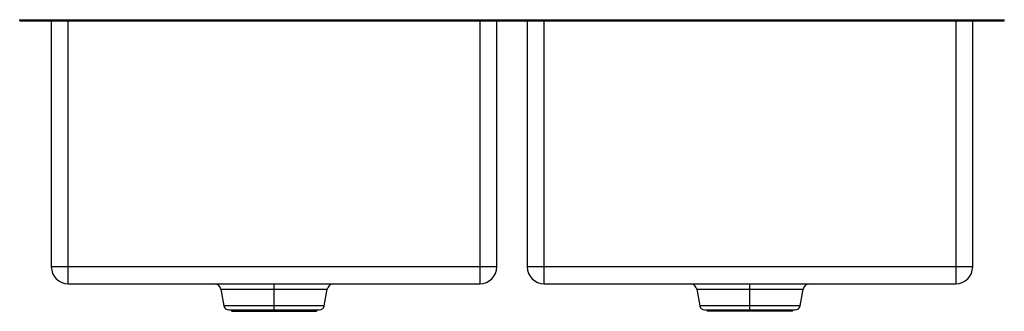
# Paper-space layout '_Anteriore' of a CAD drawing. Header units: millimetres. Extents: x -5 to 745, y -222 to 0.
import ezdxf

# ---------------------------------------------------------------- set-up
doc = ezdxf.new("R2010")
doc.units = ezdxf.units.MM

psp = doc.layouts.new('_Anteriore')

# ---------------------------------------------------------------- linework, layer by layer
at = {"color": 7, "linetype": 'Continuous', "lineweight": 25}
for p, q in [((-5, 0), (745, 0)), ((-5, -0.9), (-5, 0)), ((5, -0.9), (5, 0)), ((735, -0.9), (735, 0)), ((745, -0.9), (745, 0)), ((-5, -0.9), (745, -0.9)), ((19.1, -0.9), (19.1, -188)), ((32, -200.9), (32, -0.9)), ((345.5, -0.9), (345.5, -200.9)), ((358.4, -188), (358.4, -0.9)), ((381.6, -0.9), (381.6, -188)), ((394.5, -200.9), (394.5, -0.9)), ((708, -0.9), (708, -200.9)), ((720.9, -188), (720.9, -0.9)), ((358.4, -188), (19.1, -188)), ((720.9, -188), (381.6, -188)), ((32, -200.9), (345.5, -200.9)), ((188.75, -221.9), (188.75, -200.9)), ((394.5, -200.9), (708, -200.9)), ((551.25, -221.9), (551.25, -200.9)), ((148.24, -205.11), (150.45, -217.68)), ((227.05, -217.68), (229.26, -205.11)), ((510.74, -205.11), (512.95, -217.68)), ((589.55, -217.68), (591.76, -205.11)), ((154.29, -220.9), (223.21, -220.9)), ((155.78, -220.9), (156.48, -221.9)), ((156.48, -221.9), (221.02, -221.9)), ((221.02, -221.9), (221.72, -220.9)), ((516.79, -220.9), (585.71, -220.9)), ((518.28, -220.9), (518.98, -221.9)), ((583.52, -221.9), (518.98, -221.9)), ((583.52, -221.9), (584.22, -220.9))]:
    psp.add_line(p, q, dxfattribs=at)
at = {"color": 8, "linetype": 'Continuous', "lineweight": 25}
for p, q in [((148.24, -205.11), (229.26, -205.11)), ((510.74, -205.11), (591.76, -205.11)), ((227.05, -217.68), (150.45, -217.68)), ((589.55, -217.68), (512.95, -217.68))]:
    psp.add_line(p, q, dxfattribs=at)
at = {"color": 7, "linetype": 'Continuous', "lineweight": 25}
for centre, radius, start, end in [((32, -188), 12.9, 180, 270), ((345.5, -188), 12.9, 270, 0), ((394.5, -188), 12.9, 180, 270), ((708, -188), 12.9, 270, 0), ((143.22, -206), 5.1, 10, 90), ((234.28, -206), 5.1, 90, 170), ((505.72, -206), 5.1, 10, 90), ((596.78, -206), 5.1, 90, 170), ((154.29, -217), 3.9, 190, 270), ((223.21, -217), 3.9, 270, 350), ((516.79, -217), 3.9, 190, 270), ((585.71, -217), 3.9, 270, 350)]:
    psp.add_arc(centre, radius, start, end, dxfattribs=at)

doc.saveas('drawing.dxf')
